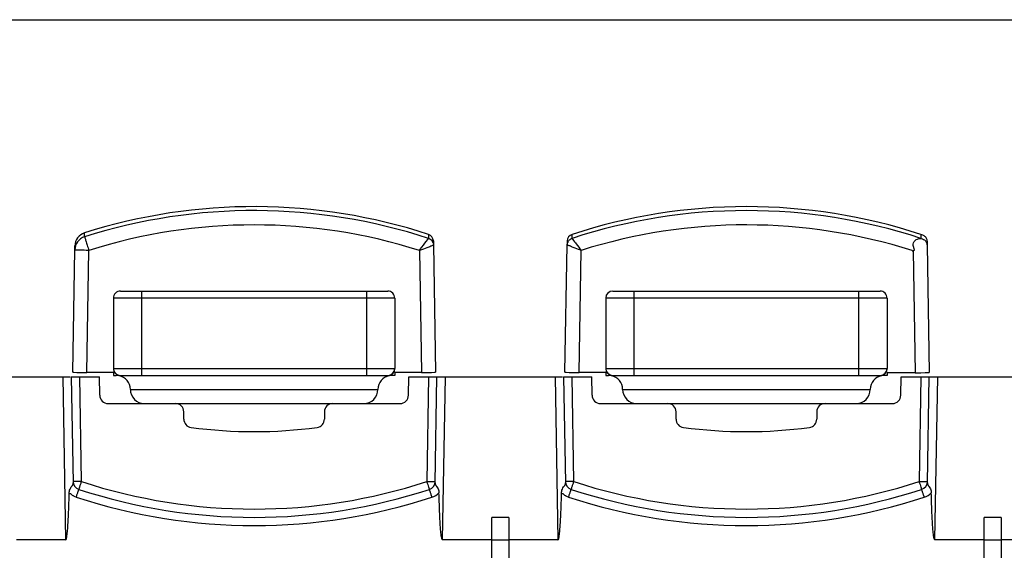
# Model space of a CAD drawing. Header units: millimetres. Extents: x 43 to 365, y 239 to 340.
# Tile 6 of 7: x 248 to 318, y 275 to 313. Entities that reach past the tile are written whole.
import ezdxf

# ---------------------------------------------------------------- set-up
doc = ezdxf.new("R2010")
doc.units = ezdxf.units.MM
doc.header["$LTSCALE"] = 37.523973
doc.layers.get('0').update_dxf_attribs({"linetype": 'CONTINUOUS'})

msp = doc.modelspace()

# ---------------------------------------------------------------- linework, layer by layer
at = {"color": 7}
for p, q in [((44.515, 312.86), (363.921, 312.86)), ((252.668, 297.419), (252.668, 297.699)), ((277.115, 297.588), (277.115, 297.308)), ((287.321, 297.308), (287.321, 297.588)), ((312.115, 297.588), (312.115, 297.308)), ((277.437, 296.982), (277.46, 296.841)), ((277.46, 297.121), (277.46, 296.841)), ((277.46, 296.841), (277.618, 287.786)), ((286.818, 287.786), (286.976, 296.841)), ((286.976, 297.121), (286.976, 296.841)), ((286.976, 296.841), (286.999, 296.982)), ((312.56, 297.102), (312.56, 296.822)), ((312.56, 296.822), (312.718, 287.767)), ((251.818, 287.786), (251.97, 296.483)), ((251.97, 296.483), (251.97, 296.763)), ((252.818, 287.769), (252.97, 296.449)), ((276.466, 296.448), (276.618, 287.769)), ((287.818, 287.768), (287.97, 296.448)), ((311.507, 296.426), (311.566, 296.417)), ((311.51, 296.435), (311.566, 296.417)), ((311.565, 296.797), (311.565, 296.796)), ((311.669, 296.493), (311.566, 296.796)), ((311.566, 296.417), (311.669, 296.493)), ((311.566, 296.417), (311.718, 287.75)), ((255.218, 293.56), (274.218, 293.56)), ((256.718, 293.56), (256.718, 287.56)), ((272.721, 287.56), (272.721, 293.56)), ((290.218, 293.56), (309.218, 293.56)), ((291.715, 293.56), (291.715, 287.56)), ((307.721, 287.56), (307.721, 293.56)), ((274.718, 293.06), (254.718, 293.06)), ((254.718, 293.06), (254.718, 288.06)), ((274.718, 293.06), (274.718, 288.06)), ((309.718, 293.06), (289.718, 293.06)), ((289.718, 293.06), (289.718, 288.06)), ((309.718, 293.06), (309.718, 288.06)), ((254.718, 287.769), (252.818, 287.769)), ((254.718, 288.06), (274.718, 288.06)), ((254.718, 287.769), (254.718, 287.56)), ((276.618, 287.769), (274.718, 287.769)), ((274.718, 287.769), (274.718, 287.56)), ((289.718, 287.767), (287.818, 287.768)), ((289.718, 288.06), (309.718, 288.06)), ((289.718, 287.767), (289.718, 287.56)), ((311.718, 287.75), (309.718, 287.752)), ((309.718, 287.752), (309.718, 287.56)), ((240.718, 287.46), (251.637, 287.46)), ((251.118, 287.46), (251.32, 275.86)), ((251.718, 287.46), (253.718, 287.46)), ((251.718, 287.46), (251.85, 279.906)), ((252.448, 280.009), (252.318, 287.46)), ((253.741, 286.15), (253.718, 287.46)), ((254.718, 287.56), (254.918, 287.56)), ((255.104, 287.551), (254.983, 287.561)), ((255.218, 287.56), (274.218, 287.56)), ((274.718, 287.56), (274.389, 287.56)), ((275.695, 286.15), (275.718, 287.46)), ((275.718, 287.46), (286.637, 287.46)), ((277.118, 287.46), (276.988, 280.009)), ((277.586, 279.906), (277.718, 287.46)), ((278.115, 275.86), (278.318, 287.46)), ((286.118, 287.46), (286.32, 275.86)), ((286.718, 287.46), (288.718, 287.46)), ((286.718, 287.46), (286.85, 279.906)), ((287.448, 280.009), (287.318, 287.46)), ((288.741, 286.15), (288.718, 287.46)), ((289.718, 287.56), (289.918, 287.56)), ((290.104, 287.551), (289.983, 287.561)), ((290.218, 287.56), (309.218, 287.56)), ((309.718, 287.56), (309.389, 287.56)), ((310.695, 286.15), (310.718, 287.46)), ((310.718, 287.46), (323.718, 287.46)), ((312.118, 287.46), (311.988, 280.009)), ((312.586, 279.906), (312.718, 287.46)), ((313.115, 275.86), (313.318, 287.46)), ((255.918, 286.56), (273.518, 286.56)), ((290.918, 286.56), (308.518, 286.56)), ((254.341, 285.56), (275.095, 285.56)), ((259.718, 284.452), (259.718, 284.96)), ((269.718, 284.96), (269.718, 284.452)), ((289.341, 285.56), (310.095, 285.56)), ((294.718, 284.452), (294.718, 284.96)), ((304.718, 284.96), (304.718, 284.452)), ((282.818, 277.46), (281.618, 277.46)), ((281.618, 238.61), (281.618, 277.46)), ((282.818, 277.46), (282.818, 238.61)), ((317.818, 277.46), (316.618, 277.46)), ((316.618, 238.61), (316.618, 277.46)), ((317.818, 277.46), (317.818, 238.61)), ((251.32, 275.86), (247.818, 275.86)), ((281.618, 275.86), (278.115, 275.86)), ((286.32, 275.86), (282.818, 275.86)), ((316.618, 275.86), (313.115, 275.86)), ((321.32, 275.86), (317.818, 275.86))]:
    msp.add_line(p, q, dxfattribs=at)
for centre, radius, start, end in [((264.718, 259.65), 39.912, 71.90368, 107.57289), ((264.718, 259.358), 39.923, 71.90885, 107.56788), ((299.718, 259.65), 39.912, 71.90369, 108.09631), ((299.718, 259.358), 39.923, 71.90882, 108.09114), ((264.718, 259.339), 38.924, 72.43251, 107.56665), ((299.718, 259.344), 38.92, 72.3635, 107.56953), ((252.969, 296.466), 1, 107.55433, 179.00746), ((276.937, 296.825), 0.523, 17.39806, 24.35401), ((287.499, 296.825), 0.523, 155.6429, 162.60217), ((255.218, 293.06), 0.5, 89.99978, 180), ((274.218, 293.06), 0.5, 0, 90.00022), ((290.218, 293.06), 0.5, 90, 180), ((309.218, 293.06), 0.5, 0, 90.00022), ((255.218, 288.06), 0.5, 180, 270.00022), ((255.218, 288.03), 0.5, 179.99998, 258.46303), ((274.218, 288.06), 0.5, 269.99978, 360), ((274.218, 288.03), 0.5, 281.53696, 0.00002), ((290.218, 288.06), 0.5, 180, 270), ((290.218, 288.03), 0.5, 180, 258.46317), ((309.218, 288.06), 0.5, 269.99978, 360), ((309.218, 288.03), 0.5, 281.53696, 0.00002), ((254.918, 286.56), 1, 0, 78.4632), ((274.518, 286.56), 1, 101.5368, 180), ((289.918, 286.56), 1, 0, 78.46317), ((309.518, 286.56), 1, 101.5368, 180), ((256.918, 286.56), 1, 180, 269.99981), ((272.518, 286.56), 1, 270.00019, 0), ((291.918, 286.56), 1, 180, 270), ((307.518, 286.56), 1, 270.00019, 0), ((254.341, 286.16), 0.6, 181, 270), ((275.095, 286.16), 0.6, 270, 359), ((289.341, 286.16), 0.6, 181, 270), ((310.095, 286.16), 0.6, 270, 359), ((259.118, 284.96), 0.6, 0, 90), ((270.318, 284.96), 0.6, 90, 180), ((294.118, 284.96), 0.6, 0, 90), ((305.318, 284.96), 0.6, 90, 180), ((260.318, 284.452), 0.6, 180, 262.40718), ((269.118, 284.452), 0.6, 277.59282, 360), ((295.318, 284.452), 0.6, 180, 262.40718), ((304.118, 284.452), 0.6, 277.59282, 360), ((264.718, 317.46), 33.9, 262.40718, 277.59282), ((299.718, 317.46), 33.9, 262.40718, 277.59282), ((252.448, 280.019), 0.6, 181, 251.85507), ((264.718, 317.45), 39.4, 251.85525, 288.14475), ((276.988, 280.019), 0.6, 288.14493, 359), ((287.448, 280.019), 0.6, 181, 251.85507), ((299.718, 317.45), 39.4, 251.85525, 288.14475), ((311.988, 280.019), 0.6, 288.14493, 359), ((264.718, 317.46), 40, 251.85505, 288.14495), ((299.718, 317.46), 40, 251.85505, 288.14495), ((264.718, 317.46), 40.579, 251.84579, 288.15417), ((276.987, 280.042), 1.202, 288.21078, 316.68997), ((299.718, 317.46), 40.579, 251.84579, 288.15417), ((311.987, 280.042), 1.202, 288.21078, 316.68997)]:
    msp.add_arc(centre, radius, start, end, dxfattribs=at)
for centre, major_axis, ratio, start_param, end_param in [((252.97, 296.746), (0, 1), 0.999848, 6.58985, 7.83652), ((276.96, 297.112), (0, 0.5), 0.999848, -1.553335, -0.315801), ((287.476, 297.112), (0, 0.5), 0.999848, 0.315802, 1.553335), ((252.818, 287.786), (1, 0), 0.01745, 3.141593, 4.712389), ((276.618, 287.786), (1, 0), 0.01745, 4.712389, 6.283185), ((287.818, 287.785), (1, -0.001), 0.01745, 3.141606, 4.712402), ((311.718, 287.768), (1, -0.001), 0.01745, 4.712402, 6.283198)]:
    msp.add_ellipse(centre, major_axis=major_axis, ratio=ratio, start_param=start_param, end_param=end_param, dxfattribs=at)
for points in [[(312.115, 297.588), (312.194, 297.579), (312.273, 297.551), (312.339, 297.507)], [(287.022, 297.041), (287.05, 297.103), (287.092, 297.16), (287.143, 297.205)], [(287.143, 297.205), (287.194, 297.25), (287.256, 297.286), (287.321, 297.308)], [(254.983, 287.561), (254.961, 287.561), (254.94, 287.56), (254.918, 287.56)], [(289.983, 287.561), (289.961, 287.561), (289.94, 287.56), (289.918, 287.56)], [(277.799, 279.482), (277.838, 279.4), (277.859, 279.308), (277.861, 279.217)], [(312.799, 279.482), (312.838, 279.4), (312.859, 279.308), (312.861, 279.217)], [(251.681, 279.127), (251.648, 279.143), (251.601, 279.125), (251.573, 279.1)], [(252.074, 278.9), (252.018, 278.919), (251.962, 278.941), (251.908, 278.968)], [(286.681, 279.127), (286.648, 279.143), (286.601, 279.125), (286.573, 279.1)], [(287.074, 278.9), (287.018, 278.919), (286.962, 278.941), (286.908, 278.968)]]:
    msp.add_open_spline(points, degree=3, dxfattribs=at)
for points, knots in [([(312.339, 297.507), (312.404, 297.463), (312.516, 297.341), (312.558, 297.181), (312.56, 297.102)], [0, 0, 0, 0, 0.499999, 1, 1, 1, 1]), ([(252.668, 297.419), (252.668, 297.412), (252.679, 297.386), (252.693, 297.329), (252.722, 297.239), (252.776, 297.064), (252.86, 296.797), (252.931, 296.571), (252.97, 296.449)], [0, 0, 0, 0, 0.022165, 0.081166, 0.174974, 0.299698, 0.622349, 1, 1, 1, 1]), ([(276.466, 296.449), (276.527, 296.527), (276.725, 296.788), (276.925, 297.048), (277.061, 297.231)], [0, 0, 0, 0, 0.30389, 1, 1, 1, 1]), ([(277.061, 297.231), (277.066, 297.237), (277.081, 297.258), (277.096, 297.279), (277.106, 297.294)], [0, 0, 0, 0, 0.324359, 1, 1, 1, 1]), ([(277.106, 297.294), (277.109, 297.297), (277.111, 297.301), (277.115, 297.306), (277.115, 297.308)], [0, 0, 0, 0, 0.711111, 1, 1, 1, 1]), ([(277.115, 297.308), (277.146, 297.297), (277.271, 297.242), (277.371, 297.134), (277.414, 297.041)], [0, 0, 0, 0, 0.243311, 1, 1, 1, 1]), ([(277.153, 296.713), (277.196, 296.73), (277.271, 296.76), (277.358, 296.795), (277.41, 296.817), (277.437, 296.828), (277.45, 296.836), (277.46, 296.839), (277.46, 296.841)], [0, 0, 0, 0, 0.414934, 0.730552, 0.845094, 0.92874, 0.98058, 1, 1, 1, 1]), ([(287.28, 296.714), (287.237, 296.731), (287.163, 296.761), (287.076, 296.795), (287.025, 296.817), (286.999, 296.828), (286.986, 296.836), (286.976, 296.839), (286.976, 296.841)], [0, 0, 0, 0, 0.415111, 0.730719, 0.845248, 0.928874, 0.980673, 1, 1, 1, 1]), ([(287.321, 297.308), (287.321, 297.306), (287.325, 297.302), (287.327, 297.297), (287.33, 297.294)], [0, 0, 0, 0, 0.290477, 1, 1, 1, 1]), ([(287.33, 297.294), (287.332, 297.29), (287.347, 297.269), (287.362, 297.248), (287.375, 297.231)], [0, 0, 0, 0, 0.174791, 1, 1, 1, 1]), ([(287.375, 297.231), (287.455, 297.122), (287.656, 296.863), (287.851, 296.6), (287.97, 296.448)], [0, 0, 0, 0, 0.412702, 1, 1, 1, 1]), ([(311.565, 296.796), (311.566, 296.926), (311.676, 297.191), (311.939, 297.294), (312.063, 297.295)], [0, 0, 0, 0, 0.51363, 1, 1, 1, 1]), ([(312.063, 297.295), (312.086, 297.295), (312.174, 297.29), (312.26, 297.261), (312.315, 297.23)], [0, 0, 0, 0, 0.268831, 1, 1, 1, 1]), ([(312.315, 297.23), (312.391, 297.188), (312.514, 297.065), (312.558, 296.899), (312.56, 296.822)], [0, 0, 0, 0, 0.526893, 1, 1, 1, 1]), ([(252.263, 296.466), (252.221, 296.467), (252.149, 296.47), (252.065, 296.474), (252.016, 296.478), (251.991, 296.479), (251.98, 296.482), (251.97, 296.482), (251.97, 296.483)], [0, 0, 0, 0, 0.423453, 0.738747, 0.851451, 0.932852, 0.982405, 1, 1, 1, 1]), ([(252.97, 296.449), (252.905, 296.45), (252.669, 296.454), (252.433, 296.46), (252.263, 296.466)], [0, 0, 0, 0, 0.275294, 1, 1, 1, 1]), ([(276.466, 296.448), (276.528, 296.473), (276.757, 296.56), (276.987, 296.647), (277.153, 296.713)], [0, 0, 0, 0, 0.270916, 1, 1, 1, 1]), ([(287.97, 296.448), (287.907, 296.473), (287.677, 296.561), (287.447, 296.648), (287.28, 296.714)], [0, 0, 0, 0, 0.271162, 1, 1, 1, 1]), ([(255.118, 287.54), (255.117, 287.538), (255.132, 287.55), (255.145, 287.549), (255.18, 287.56), (255.204, 287.56), (255.218, 287.56)], [0, 0, 0, 0, 0.071347, 0.271516, 0.584111, 1, 1, 1, 1]), ([(274.218, 287.56), (274.232, 287.56), (274.257, 287.559), (274.29, 287.548), (274.304, 287.548), (274.318, 287.538), (274.318, 287.54)], [0, 0, 0, 0, 0.42133, 0.736207, 0.932972, 1, 1, 1, 1]), ([(290.118, 287.54), (290.117, 287.538), (290.132, 287.55), (290.145, 287.549), (290.18, 287.56), (290.204, 287.56), (290.218, 287.56)], [0, 0, 0, 0, 0.071347, 0.271516, 0.584111, 1, 1, 1, 1]), ([(309.218, 287.56), (309.232, 287.56), (309.257, 287.559), (309.29, 287.548), (309.304, 287.548), (309.318, 287.538), (309.318, 287.54)], [0, 0, 0, 0, 0.42133, 0.736207, 0.932972, 1, 1, 1, 1]), ([(252.448, 280.009), (252.371, 280.008), (252.26, 280.006), (252.119, 280.005), (252.029, 280.004), (251.957, 280.006), (251.898, 280.003), (251.872, 280.01), (251.848, 280.005), (251.848, 280.009)], [0, 0, 0, 0, 0.382024, 0.555438, 0.706891, 0.831163, 0.923367, 0.980307, 1, 1, 1, 1]), ([(252.261, 279.449), (252.265, 279.448), (252.265, 279.473), (252.28, 279.494), (252.295, 279.55), (252.319, 279.616), (252.346, 279.701), (252.39, 279.833), (252.424, 279.937), (252.448, 280.009)], [0, 0, 0, 0, 0.019284, 0.075788, 0.167575, 0.291436, 0.442714, 0.61638, 1, 1, 1, 1]), ([(276.988, 280.009), (277.012, 279.937), (277.055, 279.804), (277.108, 279.644), (277.141, 279.549), (277.159, 279.49), (277.168, 279.475), (277.174, 279.446), (277.175, 279.449)], [0, 0, 0, 0, 0.387156, 0.71409, 0.837896, 0.928265, 0.982674, 1, 1, 1, 1]), ([(276.988, 280.009), (277.064, 280.008), (277.176, 280.006), (277.317, 280.005), (277.407, 280.004), (277.479, 280.006), (277.538, 280.003), (277.564, 280.01), (277.588, 280.005), (277.588, 280.009)], [0, 0, 0, 0, 0.382024, 0.555441, 0.706897, 0.831168, 0.923363, 0.980295, 1, 1, 1, 1]), ([(287.448, 280.009), (287.371, 280.008), (287.26, 280.006), (287.119, 280.005), (287.029, 280.004), (286.957, 280.006), (286.898, 280.003), (286.872, 280.01), (286.848, 280.005), (286.848, 280.009)], [0, 0, 0, 0, 0.382024, 0.555438, 0.706891, 0.831163, 0.923367, 0.980307, 1, 1, 1, 1]), ([(287.261, 279.449), (287.265, 279.448), (287.265, 279.473), (287.28, 279.494), (287.295, 279.55), (287.319, 279.616), (287.346, 279.701), (287.39, 279.833), (287.424, 279.937), (287.448, 280.009)], [0, 0, 0, 0, 0.019284, 0.075788, 0.167575, 0.291436, 0.442714, 0.61638, 1, 1, 1, 1]), ([(311.988, 280.009), (312.012, 279.937), (312.055, 279.804), (312.108, 279.644), (312.141, 279.549), (312.159, 279.49), (312.168, 279.475), (312.174, 279.446), (312.175, 279.449)], [0, 0, 0, 0, 0.387156, 0.71409, 0.837896, 0.928265, 0.982674, 1, 1, 1, 1]), ([(311.988, 280.009), (312.064, 280.008), (312.176, 280.006), (312.317, 280.005), (312.407, 280.004), (312.479, 280.006), (312.538, 280.003), (312.564, 280.01), (312.588, 280.005), (312.588, 280.009)], [0, 0, 0, 0, 0.382024, 0.555441, 0.706897, 0.831168, 0.923363, 0.980295, 1, 1, 1, 1]), ([(251.574, 279.1), (251.568, 279.148), (251.573, 279.244), (251.587, 279.339), (251.6, 279.385)], [0, 0, 0, 0, 0.501973, 1, 1, 1, 1]), ([(251.6, 279.385), (251.617, 279.445), (251.667, 279.551), (251.758, 279.678), (251.837, 279.786), (251.85, 279.868), (251.85, 279.906)], [0, 0, 0, 0, 0.318538, 0.592062, 0.805161, 1, 1, 1, 1]), ([(252.074, 278.9), (252.097, 278.969), (252.13, 279.07), (252.174, 279.2), (252.202, 279.285), (252.226, 279.351), (252.242, 279.406), (252.256, 279.427), (252.258, 279.45), (252.261, 279.449)], [0, 0, 0, 0, 0.373028, 0.551684, 0.708965, 0.834608, 0.925701, 0.981174, 1, 1, 1, 1]), ([(277.362, 278.9), (277.339, 278.969), (277.306, 279.07), (277.262, 279.2), (277.234, 279.285), (277.209, 279.351), (277.194, 279.407), (277.18, 279.427), (277.178, 279.45), (277.175, 279.449)], [0, 0, 0, 0, 0.373509, 0.552251, 0.709507, 0.835018, 0.92593, 0.981242, 1, 1, 1, 1]), ([(277.586, 279.906), (277.585, 279.867), (277.6, 279.782), (277.651, 279.715), (277.676, 279.68)], [0, 0, 0, 0, 0.473786, 1, 1, 1, 1]), ([(277.676, 279.68), (277.686, 279.665), (277.732, 279.602), (277.774, 279.536), (277.799, 279.482)], [0, 0, 0, 0, 0.225347, 1, 1, 1, 1]), ([(286.574, 279.1), (286.568, 279.148), (286.573, 279.244), (286.587, 279.339), (286.6, 279.385)], [0, 0, 0, 0, 0.501973, 1, 1, 1, 1]), ([(286.6, 279.385), (286.617, 279.445), (286.667, 279.551), (286.758, 279.678), (286.837, 279.786), (286.85, 279.868), (286.85, 279.906)], [0, 0, 0, 0, 0.318538, 0.592063, 0.805162, 1, 1, 1, 1]), ([(287.074, 278.9), (287.097, 278.969), (287.13, 279.07), (287.174, 279.2), (287.202, 279.285), (287.226, 279.351), (287.242, 279.406), (287.256, 279.427), (287.258, 279.45), (287.261, 279.449)], [0, 0, 0, 0, 0.373028, 0.551684, 0.708965, 0.834608, 0.925701, 0.981174, 1, 1, 1, 1]), ([(312.362, 278.9), (312.339, 278.969), (312.306, 279.07), (312.262, 279.2), (312.234, 279.285), (312.209, 279.351), (312.194, 279.407), (312.18, 279.427), (312.178, 279.45), (312.175, 279.449)], [0, 0, 0, 0, 0.373509, 0.552251, 0.709507, 0.835018, 0.92593, 0.981242, 1, 1, 1, 1]), ([(312.586, 279.906), (312.585, 279.867), (312.6, 279.782), (312.651, 279.715), (312.676, 279.68)], [0, 0, 0, 0, 0.473786, 1, 1, 1, 1]), ([(312.676, 279.68), (312.686, 279.665), (312.732, 279.602), (312.774, 279.536), (312.799, 279.482)], [0, 0, 0, 0, 0.225347, 1, 1, 1, 1]), ([(251.32, 275.86), (251.35, 275.875), (251.373, 275.95), (251.401, 276.076), (251.425, 276.248), (251.446, 276.45), (251.469, 276.721), (251.492, 277.061), (251.514, 277.468), (251.532, 277.876), (251.552, 278.42), (251.566, 278.828), (251.573, 279.1)], [0, 0, 0, 0, 0.030404, 0.061661, 0.124209, 0.186765, 0.249321, 0.374433, 0.499546, 0.62466, 0.749773, 1, 1, 1, 1]), ([(251.908, 278.968), (251.888, 278.979), (251.848, 279.002), (251.787, 279.035), (251.73, 279.076), (251.702, 279.116), (251.681, 279.127)], [0, 0, 0, 0, 0.249973, 0.500078, 0.749654, 1, 1, 1, 1]), ([(278.115, 275.86), (278.085, 275.876), (278.062, 275.953), (278.033, 276.085), (278.009, 276.262), (277.988, 276.472), (277.964, 276.753), (277.941, 277.104), (277.919, 277.527), (277.901, 277.949), (277.881, 278.513), (277.868, 278.936), (277.861, 279.217)], [0, 0, 0, 0, 0.030409, 0.061668, 0.124216, 0.186771, 0.249327, 0.374439, 0.499551, 0.624663, 0.749776, 1, 1, 1, 1]), ([(286.32, 275.86), (286.35, 275.875), (286.373, 275.95), (286.401, 276.076), (286.425, 276.248), (286.446, 276.45), (286.469, 276.721), (286.492, 277.061), (286.514, 277.468), (286.532, 277.876), (286.552, 278.42), (286.566, 278.828), (286.573, 279.1)], [0, 0, 0, 0, 0.030404, 0.061661, 0.124209, 0.186765, 0.249321, 0.374433, 0.499546, 0.62466, 0.749773, 1, 1, 1, 1]), ([(286.908, 278.968), (286.888, 278.979), (286.848, 279.002), (286.787, 279.035), (286.73, 279.076), (286.702, 279.116), (286.681, 279.127)], [0, 0, 0, 0, 0.249973, 0.500078, 0.749654, 1, 1, 1, 1]), ([(313.115, 275.86), (313.085, 275.876), (313.062, 275.953), (313.033, 276.085), (313.009, 276.262), (312.988, 276.472), (312.964, 276.753), (312.941, 277.104), (312.919, 277.527), (312.901, 277.949), (312.881, 278.513), (312.868, 278.936), (312.861, 279.217)], [0, 0, 0, 0, 0.030409, 0.061668, 0.124216, 0.186771, 0.249327, 0.374439, 0.499551, 0.624663, 0.749776, 1, 1, 1, 1]), ([(281.618, 275.862), (281.618, 275.866), (281.642, 275.861), (281.667, 275.869), (281.727, 275.867), (281.798, 275.87), (281.889, 275.871), (282.03, 275.872), (282.141, 275.872), (282.218, 275.872)], [0, 0, 0, 0, 0.019705, 0.076635, 0.168827, 0.293097, 0.444554, 0.617975, 1, 1, 1, 1]), ([(282.218, 275.872), (282.294, 275.872), (282.406, 275.872), (282.547, 275.871), (282.637, 275.87), (282.709, 275.867), (282.768, 275.869), (282.794, 275.861), (282.818, 275.866), (282.818, 275.862)], [0, 0, 0, 0, 0.382026, 0.555446, 0.706903, 0.831173, 0.923365, 0.980295, 1, 1, 1, 1]), ([(316.618, 275.862), (316.618, 275.866), (316.642, 275.861), (316.667, 275.869), (316.727, 275.867), (316.798, 275.87), (316.889, 275.871), (317.03, 275.872), (317.141, 275.872), (317.218, 275.872)], [0, 0, 0, 0, 0.019705, 0.076635, 0.168827, 0.293097, 0.444554, 0.617975, 1, 1, 1, 1]), ([(317.218, 275.872), (317.294, 275.872), (317.406, 275.872), (317.547, 275.871), (317.637, 275.87), (317.709, 275.867), (317.768, 275.869), (317.794, 275.861), (317.818, 275.866), (317.818, 275.862)], [0, 0, 0, 0, 0.382026, 0.555446, 0.706903, 0.831173, 0.923365, 0.980295, 1, 1, 1, 1])]:
    msp.add_open_spline(points, degree=3, knots=knots, dxfattribs=at)

doc.saveas('drawing.dxf')
